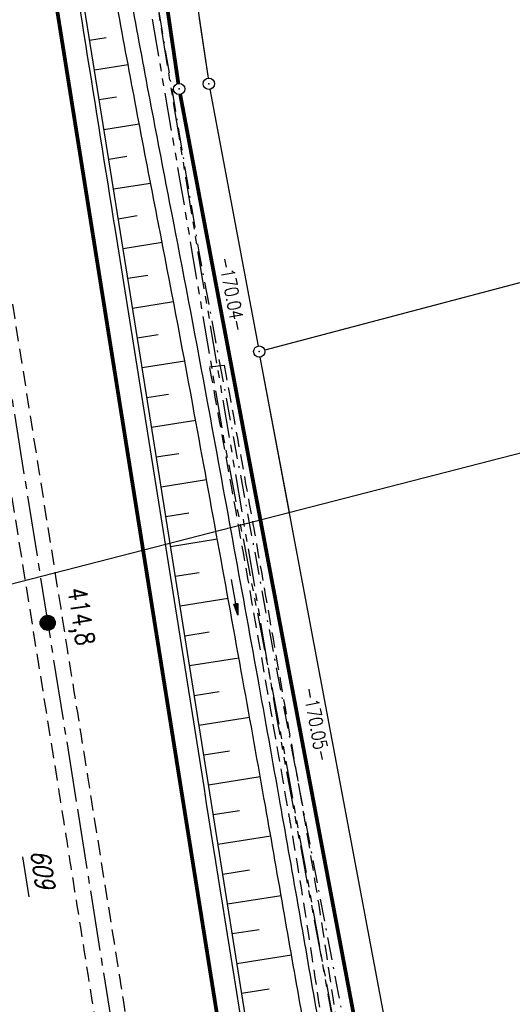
# Model space of a CAD drawing. Extents: x 447426 to 448116, y 440349 to 441552.
# Tile 17 of 96: x 447859 to 447924, y 440522 to 440653. Entities that reach past the tile are written whole.
import ezdxf

# ---------------------------------------------------------------- set-up
doc = ezdxf.new("R2010")
doc.units = 0
doc.header["$LTSCALE"] = 2
doc.header["$MEASUREMENT"] = 0
for name, pattern in [('ACHSE', [5.5, 4, -0.5, 0.5, -0.5]), ('AUSGEZOGEN', [0]), ('BAB-FM2', [2.6, 1.5, -0.5, 0.1, -0.5]), ('GESTRICH-X2', [1.5, 1, -0.5]), ('PHANTOMX2', [5, 2.5, -0.5, 0.5, -0.5, 0.5, -0.5])]:
    doc.linetypes.add(name, pattern=pattern)
doc.layers.get('0').update_dxf_attribs({"linetype": 'AUSGEZOGEN'})
for name, color, linetype in [('208-ABSTAND', 8, 'AUSGEZOGEN'), ('208-GRENZL', 8, 'AUSGEZOGEN'), ('208-GRENZL-BAB', 7, 'AUSGEZOGEN'), ('208-GRENZP', 8, 'AUSGEZOGEN'), ('208-GRENZP-BAB', 7, 'AUSGEZOGEN'), ('209-ABSTAND', 8, 'AUSGEZOGEN'), ('209-FLSTNR-BAB', 7, 'AUSGEZOGEN'), ('209-GRENZL', 8, 'AUSGEZOGEN'), ('209-GRENZL-BAB', 7, 'AUSGEZOGEN'), ('209-GRENZP', 8, 'AUSGEZOGEN'), ('209-GRENZP-BAB', 7, 'AUSGEZOGEN'), ('ACHSETOP', 250, 'ACHSE'), ('BAB_FM', 5, 'BAB-FM2'), ('BOESCHG', 250, 'AUSGEZOGEN'), ('FBRTOP', 250, 'AUSGEZOGEN'), ('HEKT_B', 250, 'CONTINUOUS'), ('Lichtwellenleiter COLT', 46, 'PHANTOMX2'), ('Lichtwellenleiter GLH', 46, 'PHANTOMX2'), ('MS-UEBERFAHRT', 250, 'GESTRICH-X2'), ('MULDE', 250, 'AUSGEZOGEN'), ('PFEILTOP', 200, 'AUSGEZOGEN'), ('Planeinteilung', 250, 'CONTINUOUS'), ('RAHMEN', 7, 'AUSGEZOGEN'), ('WEG', 250, 'GESTRICH-X2')]:
    doc.layers.add(name, color=color, linetype=linetype)
doc.styles.add('ROMANS', font='romans.shx', dxfattribs={"width": 0.8})

# ---------------------------------------------------------------- blocks, each defined once
blk = doc.blocks.new('*X15')
at = {"color": 0}
for p, q in [((212.23, 257.39), (213.24, 258.4)), ((212.24, 257.33), (213.31, 258.4)), ((212.24, 257.47), (213.17, 258.4)), ((212.24, 257.26), (213.37, 258.39)), ((212.24, 257.55), (213.09, 258.39)), ((212.25, 257.2), (213.43, 258.38)), ((212.26, 257.63), (213, 258.37)), ((212.27, 257.14), (213.49, 258.37)), ((212.28, 257.09), (213.55, 258.35)), ((212.29, 257.73), (212.9, 258.35)), ((212.3, 257.04), (213.6, 258.33)), ((212.32, 256.99), (213.65, 258.31)), ((212.34, 257.86), (212.78, 258.29)), ((212.35, 256.94), (213.69, 258.29)), ((212.37, 256.9), (213.74, 258.26)), ((212.4, 256.85), (213.78, 258.24)), ((212.43, 256.81), (213.83, 258.21)), ((212.46, 256.77), (213.86, 258.18)), ((212.49, 256.73), (213.9, 258.14)), ((212.53, 256.7), (213.94, 258.11)), ((212.56, 256.66), (213.97, 258.07)), ((212.6, 256.63), (214.01, 258.03)), ((212.64, 256.6), (214.04, 257.99)), ((212.68, 256.57), (214.07, 257.95)), ((212.73, 256.54), (214.09, 257.91)), ((212.77, 256.52), (214.12, 257.86)), ((212.82, 256.49), (214.14, 257.82)), ((212.87, 256.47), (214.16, 257.77)), ((212.92, 256.45), (214.18, 257.72)), ((212.97, 256.44), (214.2, 257.66)), ((213.03, 256.42), (214.21, 257.6)), ((213.09, 256.41), (214.22, 257.54)), ((213.16, 256.41), (214.23, 257.48)), ((213.22, 256.4), (214.23, 257.41)), ((213.3, 256.41), (214.23, 257.34)), ((213.38, 256.41), (214.22, 257.26)), ((213.46, 256.43), (214.2, 257.17)), ((213.56, 256.46), (214.18, 257.07)), ((213.69, 256.51), (214.12, 256.95))]:
    blk.add_line(p, q, dxfattribs=at)
blk = doc.blocks.new('SRMAST2')
at = {"color": 0}
blk.add_circle((0, 0), 0.999, dxfattribs=at)
blk.add_point((0, 0), dxfattribs=at)
blk.add_blockref('*X15', (-213.23, -257.4))
blk = doc.blocks.new('1135420')
at = {"layer": 'RAHMEN'}
blk.add_line((950, 5), (950, 415), dxfattribs=at)
blk = doc.blocks.new('PFEIL2')
at = {"color": 0}
for p, q in [((0.88, 0), (-2.4, -0.01)), ((0.88, -0.27), (0.88, 0.28)), ((0.88, 0.28), (2.43, 0.01)), ((0.91, 0.27), (0.88, 0.26)), ((0.97, 0.26), (0.88, 0.25)), ((1.02, 0.25), (0.88, 0.23)), ((1.07, 0.24), (0.88, 0.21)), ((1.13, 0.23), (0.88, 0.19)), ((1.18, 0.22), (0.88, 0.17)), ((1.24, 0.21), (0.88, 0.15)), ((1.29, 0.21), (0.88, 0.14)), ((1.34, 0.2), (0.88, 0.12)), ((1.4, 0.19), (0.88, 0.1)), ((1.45, 0.18), (0.88, 0.08)), ((1.51, 0.17), (0.88, 0.06)), ((1.56, 0.16), (0.88, 0.04)), ((1.61, 0.15), (0.88, 0.02)), ((1.67, 0.14), (0.88, 0.01)), ((1.72, 0.13), (0.88, -0.01)), ((1.78, 0.12), (0.88, -0.03)), ((1.83, 0.11), (0.88, -0.05)), ((1.88, 0.1), (0.88, -0.07)), ((1.94, 0.09), (0.88, -0.09)), ((2.05, 0.08), (0.88, -0.12)), ((1.99, 0.08), (0.88, -0.11)), ((2.1, 0.07), (0.88, -0.14)), ((2.15, 0.06), (0.88, -0.16)), ((2.21, 0.05), (0.88, -0.18)), ((2.26, 0.04), (0.88, -0.2)), ((2.32, 0.03), (0.88, -0.22)), ((2.37, 0.02), (0.88, -0.23)), ((2.42, 0.01), (0.88, -0.25)), ((2.43, 0.01), (0.88, -0.27))]:
    blk.add_line(p, q, dxfattribs=at)
blk = doc.blocks.new('GST')
at = {"color": 0}
blk.add_circle((0, 0), 0.75, dxfattribs=at)
blk.add_point((0, 0), dxfattribs=at)

msp = doc.modelspace()

# ---------------------------------------------------------------- linework, layer by layer
at = {"layer": '208-GRENZL'}
for p, q in [((447870.87, 440734.88), (447884.08, 440644.96)), ((448030.11, 440645.59), (447891.59, 440608.88)), ((447884.33, 440643.48), (447890.73, 440609.43)), ((447894.87, 440587.39), (447891.01, 440607.95))]:
    msp.add_line(p, q, dxfattribs=at)
at = {"layer": '208-GRENZL-BAB', "const_width": 0.5, "flags": 128}
for points in [[(447870.27, 440711.61), (447880.15, 440644.26)], [(447891.02, 440586.39), (447880.4, 440642.78)]]:
    msp.add_lwpolyline(points, dxfattribs=at)
at = {"layer": '209-FLSTNR-BAB'}
msp.add_line((447859.51, 440541.69), (447860.36, 440536.41), dxfattribs=at)
at = {"layer": '209-GRENZL'}
for p, q in [((447882.92, 440652.86), (447884.08, 440644.96)), ((447884.33, 440643.48), (447890.73, 440609.43)), ((447990.65, 440635.13), (447891.6, 440608.88)), ((447913, 440490.94), (447891.01, 440607.95))]:
    msp.add_line(p, q, dxfattribs=at)
at = {"layer": '209-GRENZL-BAB', "const_width": 0.5, "flags": 128}
for points in [[(447878.98, 440652.23), (447880.15, 440644.26)], [(447910.8, 440481.43), (447880.4, 440642.78)]]:
    msp.add_lwpolyline(points, dxfattribs=at)
at = {"layer": 'ACHSETOP'}
msp.add_lwpolyline([(447815.69, 440869), (447819.62, 440844.31), (447827.48, 440794.93), (447839.26, 440720.86), (447854.98, 440622.11), (447866.77, 440548.04), (447886.41, 440424.59), (447891.06, 440395.37)], dxfattribs=at)
at = {"layer": 'BAB_FM', "flags": 128}
msp.add_lwpolyline([(447730.35, 441308.6), (447748.53, 441261.73), (447769.74, 441212.72), (447772.85, 441205.31), (447789.54, 441168.65), (447798.57, 441147.48), (447801.99, 441132.86), (447817.21, 441069.62), (447821.1, 441053.07), (447822.42, 441047.21), (447838.28, 440985.5), (447840.62, 440973.73), (447841.45, 440971.27), (447846.5, 440920.7), (447851.89, 440870.12), (447856.67, 440820.25), (447861.64, 440770.41), (447867.4, 440720.7), (447868.83, 440710.98), (447874.65, 440671.23), (447882.88, 440621.91), (447892, 440572.73), (447901.32, 440523.58), (447909.44, 440481.33), (447910.34, 440474.31)], dxfattribs=at)
at = {"layer": 'BOESCHG'}
for p, q in [((447870.58, 440650.32), (447868.39, 440649.97)), ((447873.49, 440646.74), (447869.03, 440646.02)), ((447871.94, 440642.44), (447869.66, 440642.07)), ((447874.97, 440638.87), (447870.29, 440638.12)), ((447873.32, 440634.56), (447870.92, 440634.17)), ((447876.48, 440631.01), (447871.55, 440630.23)), ((447874.71, 440626.68), (447872.19, 440626.28)), ((447878.01, 440623.16), (447872.82, 440622.33)), ((447876.11, 440618.8), (447873.45, 440618.38)), ((447879.52, 440615.3), (447874.08, 440614.43)), ((447877.49, 440610.92), (447874.71, 440610.48)), ((447881, 440607.43), (447875.35, 440606.53)), ((447878.85, 440603.03), (447875.97, 440602.58)), ((447882.45, 440599.56), (447876.6, 440598.63)), ((447880.2, 440595.15), (447877.23, 440594.68)), ((447883.88, 440591.68), (447877.86, 440590.72)), ((447881.54, 440587.26), (447878.49, 440586.77)), ((447885.32, 440583.81), (447879.11, 440582.82)), ((447882.89, 440579.37), (447879.74, 440578.87)), ((447886.75, 440575.94), (447880.37, 440574.92)), ((447884.23, 440571.49), (447881, 440570.97)), ((447888.18, 440568.06), (447881.63, 440567.02)), ((447885.57, 440563.6), (447882.25, 440563.07)), ((447889.6, 440560.19), (447882.88, 440559.12)), ((447886.91, 440555.71), (447883.51, 440555.17)), ((447891, 440552.31), (447884.14, 440551.22)), ((447888.24, 440547.82), (447884.77, 440547.27)), ((447892.39, 440544.43), (447885.4, 440543.32)), ((447889.56, 440539.93), (447886.03, 440539.37)), ((447893.78, 440536.55), (447886.66, 440535.42)), ((447890.88, 440532.04), (447887.29, 440531.47)), ((447895.15, 440528.67), (447887.92, 440527.52)), ((447892.19, 440524.15), (447888.54, 440523.57))]:
    msp.add_line(p, q, dxfattribs=at)
msp.add_lwpolyline([(447908.25, 440399.8), (447907.17, 440406.52), (447900.27, 440449.95), (447882.45, 440561.86), (447875.12, 440607.97), (447867.72, 440654.22), (447860.78, 440698.34), (447854.53, 440737.68), (447847.8, 440780.1), (447841.29, 440820.39), (447834.6, 440861.88), (447827.46, 440906.54), (447819.6, 440953.98), (447815.92, 440975.74), (447816.57, 440977.67)], dxfattribs=at)
at = {"layer": 'FBRTOP'}
msp.add_lwpolyline([(447814.85, 440976.11, 0.022266), (447815.68, 440970.79, -0.001548), (447818.16, 440957.63, -0.001755), (447820.27, 440946, -0.001362), (447822.9, 440931, -0.002085), (447824.56, 440921.18, -0.000319), (447826.19, 440911.18, -0.000861), (447826.79, 440907.47, -0.000007), (447827.67, 440901.92, 0.000025), (447828.55, 440896.36, 0.000001), (447830.52, 440884.02, -0.000012), (447832.48, 440871.67, -0.000008), (447834.45, 440859.33, 0.000008), (447836.41, 440846.98, 0.00001), (447840.34, 440822.29, -0.000008), (447844.27, 440797.6, -0.000005), (447850.16, 440760.57, 0.000007), (447856.05, 440723.54, 0.000001), (447863.91, 440674.16, -0.000001), (447871.77, 440624.78), (447883.55, 440550.71, -0.000005), (447893.37, 440488.99, 0.000006), (447903.2, 440427.26, 0.000001), (447907.59, 440399.63, -0.000001)], format="xyb", dxfattribs=at)
at = {"layer": 'FBRTOP', "const_width": 0.5}
msp.add_lwpolyline([(447833.45, 440846.51), (447841.31, 440797.13), (447853.09, 440723.06), (447868.81, 440624.31), (447880.59, 440550.24), (447900.23, 440426.79), (447904.68, 440398.88)], dxfattribs=at)
at = {"layer": 'Lichtwellenleiter COLT', "flags": 128}
msp.add_lwpolyline([(447672.4, 441511.09), (447673.43, 441498.26), (447664.89, 441495.23), (447661.03, 441486.35), (447675.09, 441449.74), (447687.91, 441416.57), (447692.3, 441403.5), (447701.96, 441375.5), (447703.06, 441372.66), (447718.41, 441332.85), (447728.05, 441307.18), (447736.09, 441285.14), (447740.65, 441276.91), (447753.75, 441244.43), (447764.24, 441219.89), (447774.47, 441199.29), (447789.49, 441160.18), (447798.32, 441127.46), (447806.2, 441106.56), (447815.35, 441074.31), (447818.77, 441053.48), (447825.14, 441029.71), (447828.25, 441021.27), (447828.98, 441014.78), (447829.87, 441008.42), (447830.38, 441002.5), (447838.25, 440955.2), (447838.58, 440951.77), (447845, 440911.25), (447854.58, 440818.87), (447861.28, 440760.31), (447870.24, 440698.11), (447870.24, 440698.11), (447874.65, 440671.23), (447882.74, 440621.82), (447893.24, 440559.75), (447906.65, 440487.42), (447909.39, 440471.15), (447912.72, 440453.22), (447917.04, 440405.94), (447917.71, 440402.23)], dxfattribs=at)
at = {"layer": 'Lichtwellenleiter GLH', "flags": 128}
msp.add_lwpolyline([(447665.15, 441509.22), (447661.43, 441483.76), (447662.61, 441481.55), (447669.4, 441464.07), (447675.66, 441448.3), (447681.09, 441434.84), (447685.34, 441422.75), (447689.15, 441411.07), (447689.92, 441408.69), (447693.54, 441400.58), (447697.25, 441388.48), (447698.59, 441384.75), (447711.28, 441353.27), (447728.9, 441302.55), (447734.68, 441288.07), (447738.28, 441281.65), (447743.23, 441270.19), (447752.44, 441247.18), (447755.04, 441240.99), (447757.18, 441236.17), (447760.59, 441228.59), (447762.81, 441223.61), (447774.35, 441197.21), (447782.5, 441178.1), (447788.78, 441160.46), (447801.78, 441118.52), (447810.45, 441092.23), (447816.05, 441064.59), (447822.19, 441041.94), (447828.06, 441021.02), (447828.67, 441016.4), (447828.84, 441014.56), (447829.87, 441008.42), (447830.27, 441002.53), (447841.5, 440933.93), (447845.01, 440908.47), (447846.42, 440896.17), (447854.21, 440826.68), (447856.1, 440804.84), (447861.28, 440760.31), (447866.46, 440719.82), (447871.24, 440688.18), (447875.37, 440660.32), (447880.41, 440631.06), (447880.41, 440631.06), (447886.15, 440597.16), (447886.15, 440597.16), (447893.66, 440558.32), (447900.67, 440519.92), (447907.3, 440482.7), (447909.23, 440471.06), (447912.7, 440452.29), (447915, 440432.62), (447915.79, 440423.49), (447918.02, 440402.31)], dxfattribs=at)
at = {"layer": 'MS-UEBERFAHRT', "flags": 128}
for points in [[(447848.15, 440651.55, -0.000006), (447853.55, 440617.77, -0.000011), (447856.29, 440600.55), (447864.15, 440551.39, -0.000267), (447865.9, 440540.36, -0.000114), (447869.98, 440514.59)], [(447874.06, 440515.26, 0.000089), (447872.49, 440525.21, 0.000456), (447872.18, 440527.15, 0.000019), (447865.02, 440572.04, -0.000204), (447864.35, 440576.23), (447856.43, 440626.19, -0.000071), (447855.39, 440632.8, -0.000024), (447852.33, 440652.11)]]:
    msp.add_lwpolyline(points, format="xyb", dxfattribs=at)
at = {"layer": 'MULDE'}
for points in [[(447898.89, 440507.26, 0.00018), (447894.21, 440534.05, 0.000335), (447891.68, 440548.49, 0.001127), (447888.7, 440565.17, 0.000514), (447882.06, 440601.69, 0.00299), (447877.53, 440625.62, -0.002641), (447872.38, 440652.73, -0.003454), (447868.54, 440674.41, -0.003319), (447864.84, 440697.01, -0.003465), (447861.98, 440716.13, -0.003083), (447859.05, 440737.66, -0.002276), (447857.42, 440750.71, -0.003559), (447856.47, 440759.08, -0.010413), (447855.77, 440767.32, 0.007722), (447854.89, 440778.35, 0.014023), (447852.99, 440793.71, -0.015122), (447851.24, 440808.07, -0.008795), (447850.35, 440820.27, 0.00734), (447849.33, 440834.82, 0.003509), (447847.24, 440857.47, 0.00661)], [(447900.86, 440507.6, 0.00018), (447896.19, 440534.39, 0.000335), (447893.65, 440548.83, 0.001127), (447890.67, 440565.53, 0.000514), (447884.02, 440602.05, 0.00299), (447879.49, 440626.01, -0.002641), (447874.35, 440653.1, -0.003454), (447870.51, 440674.74, -0.003319), (447866.82, 440697.32, -0.003465), (447863.96, 440716.42, -0.003083), (447861.04, 440737.92, -0.002276), (447859.4, 440750.95, -0.003559), (447858.46, 440759.29, -0.010413), (447857.76, 440767.45, 0.007722), (447856.88, 440778.54, 0.014023), (447854.97, 440794.01, -0.015122), (447853.24, 440808.26, -0.008795), (447852.35, 440820.38, 0.00734), (447851.32, 440834.99, 0.003509), (447849.23, 440857.67, 0.00661)]]:
    msp.add_lwpolyline(points, format="xyb", dxfattribs=at)
at = {"layer": 'WEG', "flags": 128}
msp.add_lwpolyline([(447884.27, 440606.69), (447886.22, 440606.88)], dxfattribs=at)
for points in [[(447884.3, 440606.54, -0.000657), (447887.8, 440587.22, -0.001381), (447889.43, 440578.02, -0.000023), (447894.65, 440548.02, -0.000283), (447895.07, 440545.59, -0.005784), (447898.01, 440527.3, 0.004131), (447902.05, 440501.69, 0.010679), (447903.55, 440493.7, 0.020641), (447904.58, 440489.62, 0.062757), (447905.29, 440488.02, 0.051489), (447906.56, 440486.32, 0.073251), (447908.05, 440485.12, 0.083047), (447909.63, 440484.52, 0.047709), (447911.54, 440484.31, 0.063939), (447912.96, 440484.48, 0.018655), (447919.12, 440486.27, -0.011123), (447929.38, 440489.42, -0.000325), (447932.47, 440490.29, -0.000077), (447945.5, 440493.96, -0.005887), (447953.67, 440496.15, -0.003446), (447967.7, 440499.63)], [(447886.22, 440606.88, -0.000657), (447889.72, 440587.56, -0.001381), (447891.35, 440578.36, -0.000023), (447896.57, 440548.34, -0.000283), (447896.99, 440545.91, -0.005815), (447899.95, 440527.5, 0.004208), (447903.96, 440502.04, 0.010634), (447905.5, 440493.89, 0.024097), (447906.42, 440490.34, 0.059289), (447907.02, 440489.01, 0.054455), (447907.98, 440487.75, 0.070278), (447909.06, 440486.89, 0.081336), (447910.17, 440486.46, 0.049413), (447911.56, 440486.31, 0.06105), (447912.69, 440486.43, 0.022339), (447918.33, 440488.05, -0.011923), (447928.84, 440491.29, -0.000331), (447931.89, 440492.15, -0.000077), (447944.99, 440495.84, -0.005887), (447953.17, 440498.03, -0.003444), (447967.21, 440501.52)]]:
    msp.add_lwpolyline(points, format="xyb", dxfattribs=at)

# ---------------------------------------------------------------- block references
at = {"layer": '208-GRENZP', "rotation": 284.4375024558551}
for p in [(447884.19, 440644.22), (447890.87, 440608.69)]:
    msp.add_blockref('GST', p, dxfattribs=at)
at = {"layer": '208-GRENZP-BAB', "rotation": 284.4375024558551}
msp.add_blockref('GST', (447880.26, 440643.52), dxfattribs=at)
at = {"layer": '209-GRENZP', "rotation": 279.0411497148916}
for p in [(447884.19, 440644.22), (447890.87, 440608.69)]:
    msp.add_blockref('GST', p, dxfattribs=at)
at = {"layer": '209-GRENZP-BAB', "rotation": 279.0411497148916}
msp.add_blockref('GST', (447880.26, 440643.52), dxfattribs=at)
at = {"layer": 'HEKT_B'}
msp.add_blockref('SRMAST2', (447862.84, 440572.73), dxfattribs=at)
at = {"layer": 'PFEILTOP', "rotation": 279.8130132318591}
msp.add_blockref('PFEIL2', (447887.62, 440576.13), dxfattribs=at)
at = {"layer": 'Planeinteilung', "linetype": 'Continuous', "rotation": 284.4375024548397}
msp.add_blockref('1135420', (447426.45, 441447.77), dxfattribs=at)

# ---------------------------------------------------------------- texts
at = {"layer": '208-ABSTAND', "insert": (447887.27, 440616.32), "char_height": 1.8, "attachment_point": 5, "rotation": 280.671, "style": 'ROMANS'}
msp.add_mtext('-170.04-', dxfattribs=at)
at = {"layer": '209-ABSTAND', "style": 'ROMANS', "width": 0.8}
msp.add_text('-170.05-', height=1.8, rotation=280.6681, dxfattribs=at).set_placement((447896.63, 440564.03))
at = {"layer": '209-FLSTNR-BAB', "style": 'ROMANS', "oblique": 15, "width": 0.8}
msp.add_text('609', height=2.5, rotation=279.0411, dxfattribs=at).set_placement((447860.54, 440542.41))
at = {"layer": 'HEKT_B', "style": 'ROMANS', "width": 0.8}
msp.add_text('414,8', height=2.5, rotation=279.0411, dxfattribs=at).set_placement((447865.47, 440577.19))

doc.saveas('drawing.dxf')
